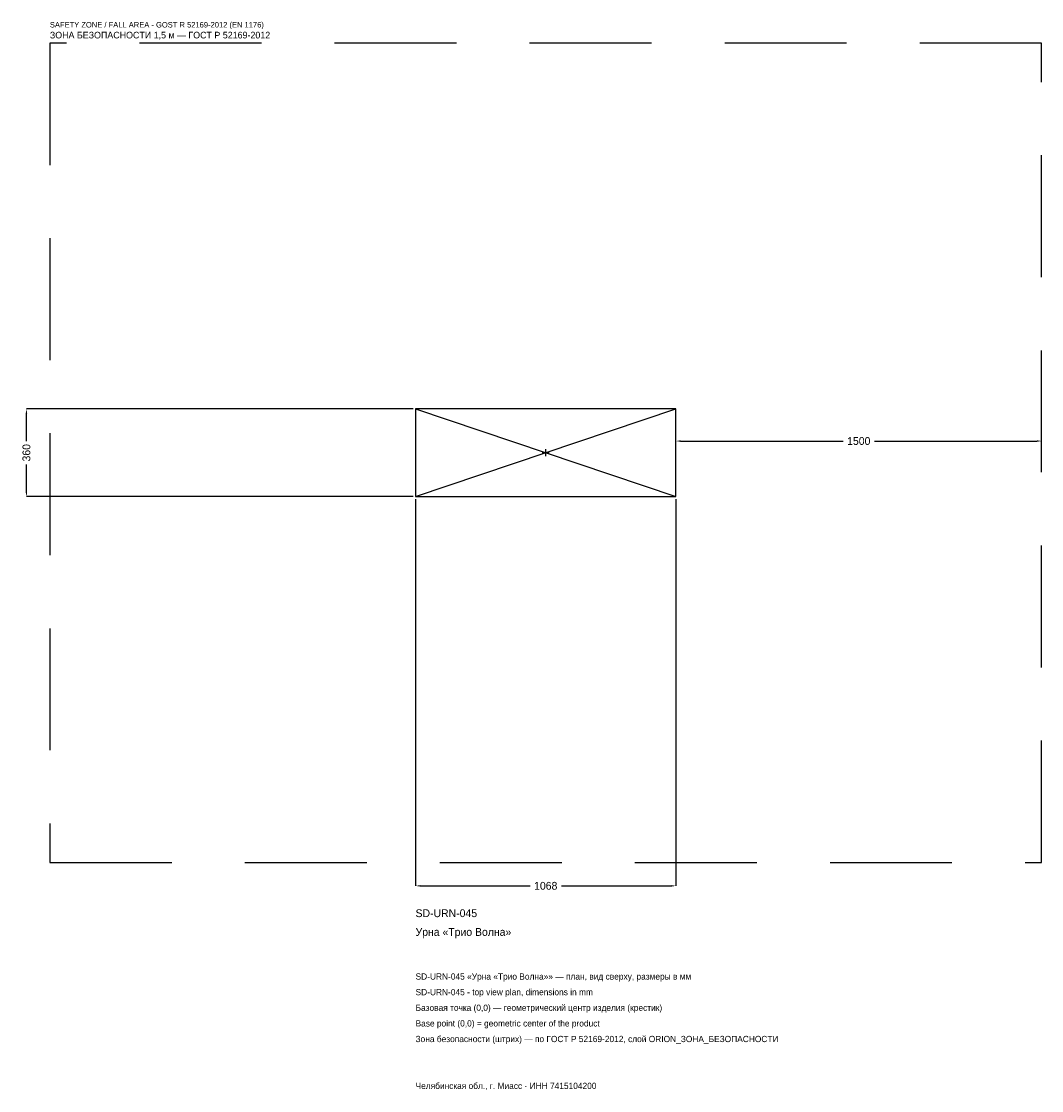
# Model space of a CAD drawing. Header units: metres. Extents: x -2151 to 2034, y -2616 to 1769.
import ezdxf

# ---------------------------------------------------------------- set-up
doc = ezdxf.new("R2010")
doc.units = ezdxf.units.M
doc.linetypes.add('DASHED', pattern=[800, 500, -300])
for name, color, linetype in [('ORION_ДАННЫЕ', 3, 'Continuous'), ('ORION_ЗОНА_БЕЗОПАСНОСТИ', 1, 'Continuous'), ('ORION_КОНТУР', 7, 'Continuous'), ('ORION_РАЗМЕРЫ', 8, 'Continuous')]:
    doc.layers.add(name, color=color, linetype=linetype)
doc.dimstyles.new('ORION', dxfattribs={"dimtxt": 32.04, "dimasz": 19.224, "dimexe": 1.25, "dimexo": 9.612, "dimtad": 1, "dimdec": 0, "dimcen": 2.5, "dimazin": 3, "dimtfac": 1, "dimtmove": 0, "dimatfit": 3, "dimarcsym": 0})

# ---------------------------------------------------------------- blocks, each defined once
blk = doc.blocks.new('_CLOSEDFILLED')
at = {"color": 0, "linetype": 'BYBLOCK'}
blk.add_solid([(-1, 0.16), (0, 0), (-1, -0.16)], dxfattribs=at)
blk = doc.blocks.new('*D1')
for p, q in [((-534, -189.612), (-534, -1776.12)), ((534, -189.612), (534, -1776.12)), ((-514.776, -1776.12), (-64.08, -1776.12)), ((64.08, -1776.12), (514.776, -1776.12))]:
    blk.add_line(p, q)
at = {"layer": 'Defpoints'}
for p in [(-534, -180), (534, -180), (-534, -1776.12)]:
    blk.add_point(p, dxfattribs=at)
at = {"layer": 'ORION_РАЗМЕРЫ', "xscale": 19.224, "yscale": 19.224, "rotation": 180}
blk.add_blockref('_CLOSEDFILLED', (-534, -1776.12), dxfattribs=at)
at = {"layer": 'ORION_РАЗМЕРЫ', "xscale": 19.224, "yscale": 19.224}
blk.add_blockref('_CLOSEDFILLED', (534, -1776.12), dxfattribs=at)
at = {"layer": 'ORION_РАЗМЕРЫ', "insert": (0, -1776.12), "char_height": 32.04, "attachment_point": 5}
blk.add_mtext('1068', dxfattribs=at)
blk = doc.blocks.new('*D2')
for p, q in [((-543.612, 180), (-2130.12, 180)), ((-2130.12, 48.06), (-2130.12, 160.776)), ((-2130.12, -160.776), (-2130.12, -48.06)), ((-543.612, -180), (-2130.12, -180))]:
    blk.add_line(p, q)
at = {"layer": 'Defpoints'}
for p in [(-534, 180), (-2130.12, -180), (-534, -180)]:
    blk.add_point(p, dxfattribs=at)
at = {"layer": 'ORION_РАЗМЕРЫ', "xscale": 19.224, "yscale": 19.224}
for p, rotation in [((-2130.12, 180), 90), ((-2130.12, -180), 270)]:
    blk.add_blockref('_CLOSEDFILLED', p, dxfattribs=dict(at, rotation=rotation))
at = {"layer": 'ORION_РАЗМЕРЫ', "insert": (-2130.12, 0), "char_height": 32.04, "attachment_point": 5, "rotation": 90}
blk.add_mtext('360', dxfattribs=at)
blk = doc.blocks.new('*D3')
for p, q in [((534, 9.612), (534, 48.06)), ((553.224, 48.06), (1219.92, 48.06)), ((1348.08, 48.06), (2014.776, 48.06)), ((2034, 9.612), (2034, 48.06))]:
    blk.add_line(p, q)
at = {"layer": 'Defpoints'}
for p in [(534, 48.06), (534, 0), (2034, 0)]:
    blk.add_point(p, dxfattribs=at)
at = {"layer": 'ORION_РАЗМЕРЫ', "xscale": 19.224, "yscale": 19.224, "rotation": 180}
blk.add_blockref('_CLOSEDFILLED', (534, 48.06), dxfattribs=at)
at = {"layer": 'ORION_РАЗМЕРЫ', "xscale": 19.224, "yscale": 19.224}
blk.add_blockref('_CLOSEDFILLED', (2034, 48.06), dxfattribs=at)
at = {"layer": 'ORION_РАЗМЕРЫ', "insert": (1284, 48.06), "char_height": 32.04, "attachment_point": 5}
blk.add_mtext('1500', dxfattribs=at)
blk = doc.blocks.new('ОРИОН SD-URN-045 Урна Трио Волна')
at = {"layer": 'ORION_ЗОНА_БЕЗОПАСНОСТИ', "linetype": 'DASHED'}
blk.add_lwpolyline([(-2034, -1680), (2034, -1680), (2034, 1680), (-2034, 1680)], close=True, dxfattribs=at)
at = {"layer": 'ORION_КОНТУР'}
for p, q in [((-534, -180), (534, 180)), ((-534, 180), (534, -180))]:
    blk.add_line(p, q, dxfattribs=at)
blk.add_lwpolyline([(-534, -180), (534, -180), (534, 180), (-534, 180)], close=True, dxfattribs=at)
at = {"layer": 'ORION_РАЗМЕРЫ'}
for p, q in [((-14.4, 0), (14.4, 0)), ((0, -14.4), (0, 14.4))]:
    blk.add_line(p, q, dxfattribs=at)
at = {"layer": 'ORION_ДАННЫЕ'}
for tag, p in [('АРТИКУЛ', (-534, -1904.28)), ('НАИМЕНОВАНИЕ', (-534, -1981.176))]:
    blk.add_attdef(tag, p, '', height=32.04, dxfattribs=at)
at = {"layer": 'ORION_ДАННЫЕ', "flags": 1}
for tag, p in [('ПРОИЗВОДИТЕЛЬ', (-534, -2058.072)), ('ТЕЛЕФОН', (-534, -2134.968)), ('САЙТ', (-534, -2288.76)), ('АДРЕС', (-534, -2365.656)), ('РЕКВИЗИТЫ', (-534, -2442.552)), ('ГАБАРИТЫ', (-534, -2519.448)), ('ЗОНА_БЕЗОПАСНОСТИ', (-534, -2596.344))]:
    blk.add_attdef(tag, p, '', height=32.04, dxfattribs=at)
at = {"layer": 'ORION_ЗОНА_БЕЗОПАСНОСТИ', "color": 1}
for s, height, p in [('SAFETY ZONE / FALL AREA - GOST R 52169-2012 (EN 1176)', 22.428, (-2034, 1744.08)), ('ЗОНА БЕЗОПАСНОСТИ 1,5 м — ГОСТ Р 52169-2012', 27.234, (-2034, 1699.224))]:
    blk.add_text(s, height=height, dxfattribs=at).set_placement(p)
at = {"layer": 'ORION_РАЗМЕРЫ'}
dim = blk.add_linear_dim(base=(-2130.12, -180), p1=(-534, -180), p2=(-534, 180), angle=90, dimstyle='ORION', dxfattribs=at)
dim.commit()
dim.dimension.update_dxf_attribs({"geometry": '*D2', "text_midpoint": (-2130.12, 0)})
for base, p1, p2, picture, middle in [((534, 48.06), (534, 0), (2034, 0), '*D3', (1284, 48.06)), ((-534, -1776.12), (-534, -180), (534, -180), '*D1', (0, -1776.12))]:
    dim = blk.add_linear_dim(base=base, p1=p1, p2=p2, dimstyle='ORION', dxfattribs=at)
    dim.commit()
    dim.dimension.update_dxf_attribs({"geometry": picture, "text_midpoint": middle})

msp = doc.modelspace()

# ---------------------------------------------------------------- block references
msp.add_blockref('ОРИОН SD-URN-045 Урна Трио Волна', (0, 0)).add_auto_attribs({'АРТИКУЛ': 'SD-URN-045', 'НАИМЕНОВАНИЕ': 'Урна «Трио Волна»'})

# ---------------------------------------------------------------- texts
at = {"layer": 'ORION_ДАННЫЕ', "color": 3}
for s, p in [('SD-URN-045 «Урна «Трио Волна»» — план, вид сверху, размеры в мм', (-534, -2160.6)), ('SD-URN-045 - top view plan, dimensions in mm', (-534, -2224.68)), ('Челябинская обл., г. Миасс · ИНН 7415104200', (-534, -2609.16))]:
    msp.add_text(s, height=25.632, dxfattribs=at).set_placement(p)
at = {"layer": 'ORION_ДАННЫЕ', "color": 7}
for s, p in [('Базовая точка (0,0) — геометрический центр изделия (крестик)', (-534, -2288.76)), ('Base point (0,0) = geometric center of the product', (-534, -2352.84))]:
    msp.add_text(s, height=25.632, dxfattribs=at).set_placement(p)
at = {"layer": 'ORION_ДАННЫЕ', "color": 1}
msp.add_text('Зона безопасности (штрих) — по ГОСТ Р 52169-2012, слой ORION_ЗОНА_БЕЗОПАСНОСТИ', height=25.632, dxfattribs=at).set_placement((-534, -2416.92))

doc.saveas('drawing.dxf')
